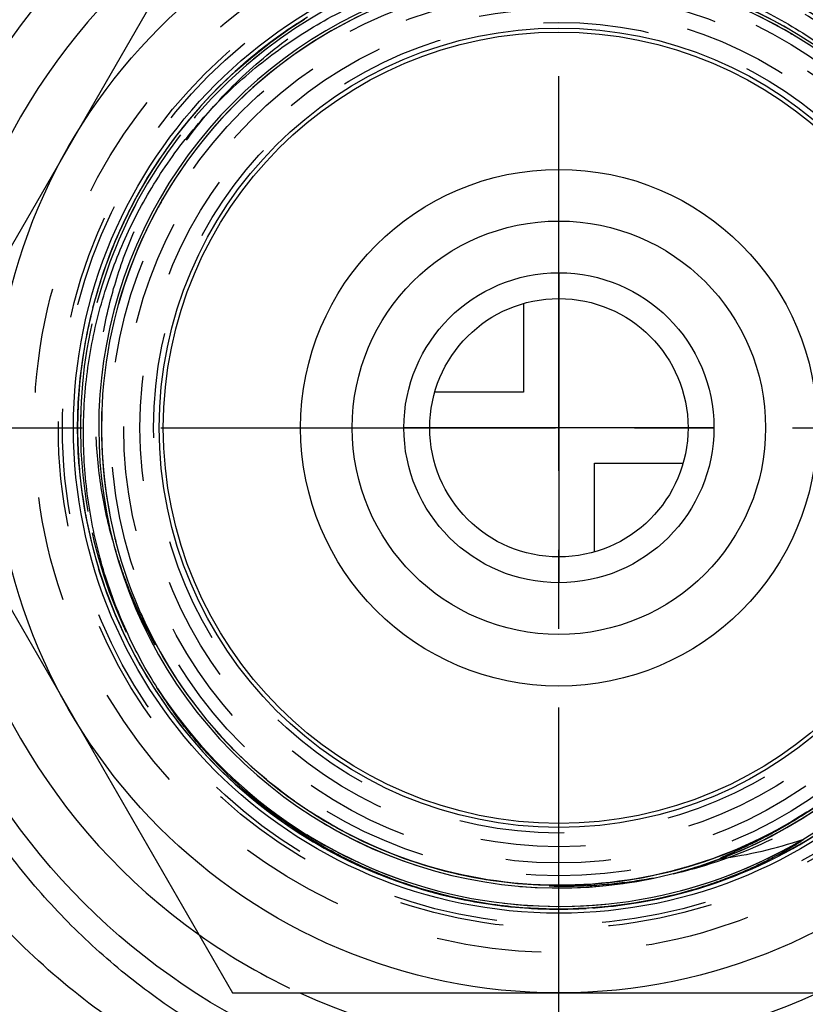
# Model space of a CAD drawing. Header units: millimetres. Extents: x 397 to 603, y 380 to 620.
# Tile 6 of 10: x 467 to 515, y 464 to 525. Entities that reach past the tile are written whole.
import ezdxf

# ---------------------------------------------------------------- set-up
doc = ezdxf.new("R2010")
doc.units = ezdxf.units.MM
doc.header["$LTSCALE"] = 65.185185
doc.linetypes.add('CENTER', pattern=[0.6, 0.375, -0.075, 0.075, -0.075])
doc.linetypes.add('HIDDEN', pattern=[0.2, 0.1, -0.1])
for name, color, linetype in [('ACHSEN_S', 7, 'CONTINUOUS'), ('FASEN', 7, 'CONTINUOUS'), ('FLAECHEN', 7, 'CONTINUOUS'), ('KONST.EL_MIT_GEO', 7, 'CONTINUOUS'), ('KURVEN', 7, 'CONTINUOUS')]:
    doc.layers.add(name, color=color, linetype=linetype)

msp = doc.modelspace()

# ---------------------------------------------------------------- linework, layer by layer
at = {"layer": 'ACHSEN_S', "color": 2, "linetype": 'CENTER'}
for p, q in [((500, 380), (500, 620)), ((397.134, 500), (602.866, 500))]:
    msp.add_line(p, q, dxfattribs=at)
at = {"layer": 'FASEN', "color": 7, "linetype": 'Continuous'}
msp.add_circle((500, 500), 41.605, dxfattribs=at)
for start, end in [(125.38435, 174.61552), (185.38448, 234.61565), (245.38443, 294.61557)]:
    msp.add_arc((500, 500), 38.5, start, end, dxfattribs=at)
at = {"layer": 'FASEN', "color": 8, "linetype": 'HIDDEN'}
msp.add_arc((500, 500), 38.5, 234.61565, 245.38443, dxfattribs=at)
at = {"layer": 'FLAECHEN', "color": 8, "linetype": 'HIDDEN'}
for radius in [29.805, 27.75, 26.95, 25.1]:
    msp.add_circle((500, 500), radius, dxfattribs=at)
at = {"layer": 'FLAECHEN', "color": 7, "linetype": 'Continuous'}
msp.add_circle((500, 500), 24.5, dxfattribs=at)
at = {"layer": 'KONST.EL_MIT_GEO', "color": 7, "linetype": 'Continuous'}
for p, q in [((479.793, 535), (459.585, 500)), ((459.585, 500), (479.793, 465)), ((484.882, 476.041), (484.864, 476.052)), ((485.008, 475.962), (484.986, 475.976)), ((514.959, 474.362), (514.936, 474.347)), ((514.975, 474.374), (514.959, 474.362)), ((514.991, 474.384), (514.975, 474.374)), ((515.005, 474.394), (514.991, 474.384)), ((515.017, 474.403), (515.005, 474.394)), ((515.029, 474.411), (515.017, 474.403)), ((515.039, 474.419), (515.029, 474.411)), ((515.049, 474.426), (515.039, 474.419)), ((515.057, 474.432), (515.049, 474.426)), ((515.063, 474.436), (515.057, 474.432)), ((515.068, 474.44), (515.063, 474.436)), ((515.073, 474.444), (515.068, 474.44)), ((515.077, 474.447), (515.073, 474.444)), ((515.081, 474.45), (515.077, 474.447)), ((515.085, 474.453), (515.081, 474.45)), ((515.089, 474.456), (515.085, 474.453)), ((515.092, 474.459), (515.089, 474.456)), ((515.095, 474.461), (515.092, 474.459)), ((515.097, 474.463), (515.095, 474.461)), ((515.1, 474.465), (515.097, 474.463)), ((515.102, 474.467), (515.1, 474.465)), ((515.104, 474.469), (515.102, 474.467)), ((515.106, 474.471), (515.104, 474.469)), ((515.108, 474.472), (515.106, 474.471)), ((515.11, 474.474), (515.109, 474.473)), ((515.111, 474.475), (515.11, 474.474)), ((515.112, 474.476), (515.112, 474.475)), ((515.114, 474.477), (515.113, 474.476)), ((515.115, 474.478), (515.114, 474.478)), ((515.116, 474.479), (515.116, 474.479)), ((515.118, 474.481), (515.117, 474.48)), ((513.987, 473.771), (513.892, 473.718)), ((514.072, 473.819), (513.987, 473.771)), ((514.174, 473.878), (514.072, 473.819)), ((514.265, 473.931), (514.174, 473.878)), ((514.346, 473.978), (514.265, 473.931)), ((514.419, 474.022), (514.346, 473.978)), ((514.488, 474.063), (514.419, 474.022)), ((514.552, 474.102), (514.488, 474.063)), ((514.612, 474.139), (514.552, 474.102)), ((514.667, 474.173), (514.612, 474.139)), ((514.716, 474.204), (514.667, 474.173)), ((514.759, 474.232), (514.716, 474.204)), ((514.806, 474.262), (514.759, 474.232)), ((514.846, 474.288), (514.806, 474.262)), ((514.881, 474.31), (514.846, 474.288)), ((514.91, 474.33), (514.881, 474.31)), ((514.936, 474.347), (514.91, 474.33)), ((512.85, 473.169), (512.732, 473.11)), ((512.964, 473.226), (512.85, 473.169)), ((513.073, 473.281), (512.964, 473.226)), ((513.177, 473.334), (513.073, 473.281)), ((513.277, 473.386), (513.177, 473.334)), ((513.419, 473.461), (513.277, 473.386)), ((513.551, 473.531), (513.419, 473.461)), ((513.675, 473.598), (513.551, 473.531)), ((513.789, 473.66), (513.675, 473.598)), ((513.892, 473.718), (513.789, 473.66)), ((511.585, 472.58), (511.405, 472.502)), ((511.755, 472.654), (511.585, 472.58)), ((511.915, 472.726), (511.755, 472.654)), ((512.067, 472.795), (511.915, 472.726)), ((512.211, 472.861), (512.067, 472.795)), ((512.349, 472.926), (512.211, 472.861)), ((512.482, 472.989), (512.349, 472.926)), ((512.61, 473.05), (512.482, 472.989)), ((512.732, 473.11), (512.61, 473.05)), ((511.213, 472.421), (511.008, 472.336)), ((511.405, 472.502), (511.213, 472.421)), ((479.793, 465), (520.207, 465))]:
    msp.add_line(p, q, dxfattribs=at)
at = {"layer": 'KONST.EL_MIT_GEO', "color": 8, "linetype": 'HIDDEN'}
for p, q in [((483.775, 525.007), (483.247, 524.656)), ((484.252, 525.31), (483.719, 524.97)), ((482.838, 524.373), (482.321, 524.001)), ((483.304, 524.694), (482.781, 524.333)), ((514.332, 524.438), (514.373, 524.413)), ((514.332, 524.438), (514.375, 524.412)), ((514.332, 524.438), (514.374, 524.413)), ((514.332, 524.438), (514.375, 524.412)), ((514.332, 524.438), (514.373, 524.413)), ((514.373, 524.413), (514.437, 524.375)), ((482.379, 524.043), (481.868, 523.66)), ((481.48, 523.358), (480.981, 522.953)), ((481.926, 523.705), (481.421, 523.311)), ((480.607, 522.639), (480.121, 522.213)), ((481.04, 523.002), (480.547, 522.587)), ((480.182, 522.267), (479.702, 521.831)), ((479.351, 521.499), (478.887, 521.043)), ((479.763, 521.887), (479.291, 521.441)), ((478.551, 520.701), (478.101, 520.224)), ((478.947, 521.104), (478.49, 520.637)), ((478.144, 520.27), (477.721, 519.804)), ((477.763, 519.852), (477.348, 519.377)), ((477.026, 518.994), (476.627, 518.501)), ((477.391, 519.427), (476.983, 518.942)), ((476.67, 518.555), (476.279, 518.053)), ((475.983, 517.657), (475.61, 517.138)), ((476.322, 518.109), (475.94, 517.599)), ((475.653, 517.198), (475.288, 516.671)), ((475.331, 516.733), (474.976, 516.197)), ((474.976, 516.197), (474.626, 515.644)), ((474.378, 515.234), (474.058, 514.683)), ((474.433, 515.327), (474.134, 514.816)), ((474.672, 515.718), (474.338, 515.166)), ((474.728, 515.809), (474.419, 515.303)), ((474.092, 514.744), (473.787, 514.194)), ((474.147, 514.839), (473.857, 514.322)), ((475.759, 514.662), (475.761, 514.665)), ((475.759, 514.662), (475.761, 514.665)), ((475.759, 514.662), (475.761, 514.665)), ((473.817, 514.248), (473.526, 513.7)), ((473.87, 514.346), (473.59, 513.824)), ((475.414, 514.075), (475.442, 514.125)), ((475.428, 514.101), (475.445, 514.13)), ((475.442, 514.125), (475.466, 514.165)), ((475.445, 514.13), (475.46, 514.155)), ((475.46, 514.155), (475.466, 514.165)), ((475.466, 514.165), (475.489, 514.206)), ((475.466, 514.165), (475.475, 514.181)), ((475.466, 514.165), (475.468, 514.169)), ((473.55, 513.747), (473.274, 513.202)), ((473.603, 513.848), (473.333, 513.321)), ((475.18, 513.658), (475.183, 513.664)), ((475.184, 513.666), (475.187, 513.672)), ((473.097, 512.837), (472.847, 512.3)), ((473.294, 513.242), (473.031, 512.699)), ((473.345, 513.345), (473.085, 512.812)), ((472.809, 512.216), (472.574, 511.68)), ((472.858, 512.325), (472.618, 511.782)), ((473.047, 512.731), (472.798, 512.191)), ((472.582, 511.697), (472.36, 511.164)), ((472.629, 511.808), (472.4, 511.261)), ((472.364, 511.173), (472.156, 510.644)), ((472.41, 511.286), (472.191, 510.736)), ((472.157, 510.645), (471.959, 510.114)), ((472.201, 510.761), (471.993, 510.206)), ((471.962, 510.12), (471.772, 509.579)), ((472.002, 510.232), (471.804, 509.673)), ((471.804, 509.673), (471.595, 509.04)), ((471.437, 508.529), (471.271, 507.953)), ((471.465, 508.623), (471.3, 508.054)), ((471.602, 509.063), (471.428, 508.498)), ((471.282, 507.992), (471.125, 507.405)), ((471.307, 508.08), (471.152, 507.508)), ((471.138, 507.453), (470.99, 506.854)), ((471.159, 507.535), (471.015, 506.96)), ((471.003, 506.911), (470.865, 506.301)), ((471.021, 506.986), (470.888, 506.409)), ((470.879, 506.366), (470.75, 505.746)), ((470.894, 506.436), (470.772, 505.856)), ((470.765, 505.82), (470.646, 505.188)), ((470.777, 505.882), (470.666, 505.3)), ((470.661, 505.271), (470.553, 504.629)), ((470.671, 505.327), (470.571, 504.743)), ((470.575, 504.77), (470.484, 504.168)), ((470.415, 503.651), (470.348, 503.059)), ((470.49, 504.211), (470.411, 503.614)), ((470.351, 503.089), (470.296, 502.499)), ((470.298, 502.526), (470.254, 501.935)), ((470.256, 501.962), (470.223, 501.37)), ((470.224, 501.398), (470.202, 500.805)), ((470.203, 500.833), (470.192, 500.24)), ((470.192, 500.272), (470.193, 499.675)), ((470.192, 499.713), (470.204, 499.109)), ((470.203, 499.155), (470.227, 498.545)), ((470.224, 498.597), (470.26, 497.98)), ((470.256, 498.039), (470.303, 497.416)), ((470.298, 497.482), (470.358, 496.854)), ((470.35, 496.926), (470.423, 496.292)), ((470.413, 496.371), (470.498, 495.732)), ((470.494, 495.759), (470.584, 495.173)), ((470.58, 495.2), (470.681, 494.616)), ((470.676, 494.643), (470.789, 494.061)), ((470.783, 494.088), (470.907, 493.508)), ((470.901, 493.535), (471.035, 492.957)), ((471.028, 492.984), (471.174, 492.409)), ((472.52, 493.112), (472.505, 493.173)), ((472.523, 493.101), (472.52, 493.112)), ((472.58, 492.876), (472.562, 492.947)), ((472.594, 492.824), (472.58, 492.876)), ((472.595, 492.82), (472.594, 492.824)), ((471.167, 492.436), (471.323, 491.864)), ((471.315, 491.89), (471.482, 491.322)), ((471.474, 491.348), (471.652, 490.782)), ((471.644, 490.808), (471.832, 490.246)), ((471.823, 490.272), (472.022, 489.714)), ((472.013, 489.739), (472.222, 489.185)), ((472.212, 489.211), (472.432, 488.66)), ((472.422, 488.685), (472.652, 488.139)), ((472.641, 488.164), (472.882, 487.623)), ((472.871, 487.648), (473.122, 487.111)), ((473.11, 487.135), (473.371, 486.603)), ((473.359, 486.628), (473.63, 486.101)), ((473.617, 486.125), (473.898, 485.603)), ((473.885, 485.627), (474.176, 485.111)), ((474.162, 485.134), (474.463, 484.623)), ((474.449, 484.647), (474.759, 484.142)), ((474.745, 484.165), (475.064, 483.666)), ((475.05, 483.689), (475.379, 483.196)), ((475.141, 483.861), (475.098, 483.927)), ((475.129, 483.88), (475.101, 483.923)), ((475.141, 483.861), (475.102, 483.921)), ((475.141, 483.861), (475.103, 483.919)), ((475.141, 483.861), (475.105, 483.917)), ((475.141, 483.861), (475.114, 483.902)), ((475.141, 483.861), (475.123, 483.889)), ((475.141, 483.861), (475.127, 483.883)), ((475.141, 483.861), (475.129, 483.88)), ((475.141, 483.861), (475.13, 483.878)), ((475.165, 483.824), (475.141, 483.861)), ((475.154, 483.84), (475.141, 483.861)), ((475.363, 483.219), (475.702, 482.732)), ((475.686, 482.754), (476.034, 482.274)), ((476.018, 482.296), (476.374, 481.823)), ((476.358, 481.845), (476.723, 481.378)), ((476.706, 481.4), (477.081, 480.94)), ((477.063, 480.961), (477.446, 480.509)), ((477.428, 480.53), (477.82, 480.085)), ((477.802, 480.105), (478.202, 479.668)), ((478.183, 479.688), (478.591, 479.258)), ((478.572, 479.277), (478.988, 478.856)), ((478.969, 478.875), (479.393, 478.461)), ((479.373, 478.48), (479.805, 478.074)), ((479.785, 478.092), (480.225, 477.695)), ((480.204, 477.713), (480.651, 477.324)), ((480.631, 477.342), (481.085, 476.961)), ((481.064, 476.978), (481.525, 476.606)), ((483.641, 476.87), (483.613, 476.89)), ((481.504, 476.623), (481.972, 476.26)), ((481.951, 476.277), (482.426, 475.923)), ((483.819, 476.745), (483.806, 476.754)), ((483.836, 476.734), (483.819, 476.745)), ((484.075, 476.57), (484.071, 476.572)), ((484.119, 476.54), (484.075, 476.57)), ((484.246, 476.454), (484.199, 476.486)), ((484.267, 476.44), (484.246, 476.454)), ((484.28, 476.432), (484.267, 476.44)), ((484.425, 476.335), (484.39, 476.358)), ((484.618, 476.21), (484.591, 476.227)), ((484.624, 476.206), (484.618, 476.21)), ((484.645, 476.192), (484.624, 476.206)), ((484.703, 476.155), (484.645, 476.192)), ((482.404, 475.939), (482.886, 475.594)), ((482.863, 475.609), (483.352, 475.273)), ((484.717, 476.146), (484.703, 476.155)), ((485.033, 475.947), (485.008, 475.962)), ((485.033, 475.947), (485.008, 475.962)), ((485.435, 475.701), (485.033, 475.947)), ((485.063, 475.928), (485.033, 475.947)), ((485.048, 475.937), (485.033, 475.947)), ((485.093, 475.909), (485.048, 475.937)), ((485.114, 475.896), (485.063, 475.928)), ((485.149, 475.874), (485.093, 475.909)), ((485.18, 475.855), (485.114, 475.896)), ((485.184, 475.853), (485.18, 475.855)), ((485.19, 475.849), (485.184, 475.853)), ((485.354, 475.75), (485.345, 475.755)), ((485.527, 475.646), (485.47, 475.68)), ((485.579, 475.615), (485.527, 475.646)), ((483.329, 475.289), (483.824, 474.962)), ((483.801, 474.977), (484.301, 474.66)), ((485.681, 475.555), (485.676, 475.558)), ((485.745, 475.518), (485.681, 475.555)), ((485.813, 475.478), (485.745, 475.518)), ((486.04, 475.348), (486.027, 475.355)), ((486.093, 475.318), (486.04, 475.348)), ((486.147, 475.287), (486.093, 475.318)), ((486.201, 475.257), (486.147, 475.287)), ((486.49, 475.099), (486.447, 475.122)), ((486.489, 475.098), (486.447, 475.121)), ((486.61, 475.033), (486.575, 475.052)), ((484.278, 474.674), (484.785, 474.367)), ((484.761, 474.381), (485.274, 474.083)), ((485.25, 474.096), (485.768, 473.808)), ((485.744, 473.821), (486.267, 473.543)), ((486.243, 473.555), (486.771, 473.287)), ((486.747, 473.299), (487.28, 473.041)), ((487.256, 473.053), (487.794, 472.805)), ((487.769, 472.816), (488.312, 472.578)), ((488.287, 472.589), (488.834, 472.361)), ((507.075, 472.568), (507.069, 472.566)), ((507.076, 472.568), (507.07, 472.566)), ((507.075, 472.568), (507.07, 472.566)), ((507.075, 472.568), (507.07, 472.566)), ((507.076, 472.568), (507.071, 472.567)), ((507.239, 472.611), (507.191, 472.598)), ((507.458, 472.669), (507.449, 472.667)), ((507.792, 472.763), (507.787, 472.761)), ((488.809, 472.372), (489.36, 472.154)), ((489.335, 472.164), (489.89, 471.958)), ((489.865, 471.967), (490.424, 471.771)), ((490.398, 471.78), (490.961, 471.594)), ((490.935, 471.603), (491.501, 471.428)), ((491.475, 471.436), (492.045, 471.272)), ((507.617, 471.181), (508.235, 471.351)), ((492.018, 471.279), (492.591, 471.126)), ((492.565, 471.133), (493.14, 470.991)), ((493.113, 470.997), (493.691, 470.866)), ((493.665, 470.872), (494.245, 470.752)), ((494.218, 470.757), (494.801, 470.648)), ((504.901, 470.597), (505.485, 470.7)), ((505.458, 470.695), (506.04, 470.809)), ((506.013, 470.804), (506.592, 470.929)), ((506.566, 470.923), (507.142, 471.059)), ((507.116, 471.053), (507.69, 471.2)), ((494.774, 470.653), (495.358, 470.555)), ((495.331, 470.559), (495.918, 470.472)), ((495.891, 470.476), (496.479, 470.4)), ((496.451, 470.403), (497.041, 470.338)), ((497.013, 470.341), (497.604, 470.287)), ((497.576, 470.29), (498.168, 470.247)), ((498.14, 470.249), (498.732, 470.218)), ((498.705, 470.219), (499.297, 470.199)), ((499.27, 470.2), (499.863, 470.191)), ((499.835, 470.191), (500.428, 470.194)), ((500.401, 470.194), (500.993, 470.208)), ((500.966, 470.207), (501.558, 470.232)), ((501.531, 470.23), (501.677, 470.238)), ((501.677, 470.238), (501.685, 470.239)), ((502.095, 470.265), (502.108, 470.266)), ((502.108, 470.266), (502.122, 470.267)), ((502.521, 470.298), (502.686, 470.312)), ((502.659, 470.31), (503.248, 470.369)), ((503.221, 470.366), (503.295, 470.375)), ((503.659, 470.418), (503.81, 470.435)), ((503.783, 470.432), (504.37, 470.513)), ((504.343, 470.509), (504.928, 470.601))]:
    msp.add_line(p, q, dxfattribs=at)
for points in [[(484.423, 525.415), (483.949, 525.119), (483.482, 524.814), (483.02, 524.5), (482.564, 524.177), (482.114, 523.846), (481.67, 523.507), (481.233, 523.16), (480.802, 522.804), (480.378, 522.44), (479.961, 522.069), (479.551, 521.689), (479.148, 521.302), (478.753, 520.908), (478.365, 520.506), (477.985, 520.097), (477.612, 519.681), (477.247, 519.258), (476.89, 518.829), (476.541, 518.392), (476.201, 517.949), (475.869, 517.5), (475.545, 517.045), (475.23, 516.584), (474.924, 516.117)], [(478.162, 520.29), (477.781, 519.872), (477.408, 519.447), (477.044, 519.015), (476.687, 518.577), (476.339, 518.131), (475.999, 517.679), (475.668, 517.221), (475.346, 516.756), (475.033, 516.286), (474.714, 515.786)], [(471.813, 509.699), (471.634, 509.163), (471.458, 508.597)], [(470.553, 504.629), (470.47, 504.068), (470.398, 503.505), (470.336, 502.941), (470.286, 502.377), (470.246, 501.811), (470.217, 501.245), (470.199, 500.678), (470.191, 500.111), (470.194, 499.544), (470.209, 498.977), (470.233, 498.41), (470.269, 497.844), (470.315, 497.279), (470.373, 496.715), (470.44, 496.152), (470.519, 495.59), (470.608, 495.03), (470.708, 494.472), (470.819, 493.916), (470.94, 493.362), (471.071, 492.81), (471.213, 492.261), (471.366, 491.715), (471.528, 491.172), (471.701, 490.632), (471.885, 490.095), (472.078, 489.562), (472.282, 489.033), (472.496, 488.507), (472.719, 487.986), (472.953, 487.469), (473.196, 486.957), (473.449, 486.449), (473.711, 485.947), (473.984, 485.449), (474.265, 484.957), (474.556, 484.47), (474.856, 483.989), (475.165, 483.514), (475.483, 483.044), (475.81, 482.581), (476.146, 482.124), (476.49, 481.673), (476.843, 481.229), (477.205, 480.792), (477.574, 480.362), (477.952, 479.939), (478.337, 479.523), (478.731, 479.115), (479.132, 478.714), (479.541, 478.321), (479.957, 477.935), (480.38, 477.558), (480.811, 477.189), (481.248, 476.828), (481.692, 476.476), (482.143, 476.131), (482.6, 475.796), (483.064, 475.469), (483.534, 475.152), (484.009, 474.843), (484.491, 474.543), (484.978, 474.253), (485.47, 473.972), (485.968, 473.7), (486.471, 473.438), (486.979, 473.185), (487.491, 472.943), (488.008, 472.709), (488.53, 472.486), (489.055, 472.273), (489.584, 472.07), (490.118, 471.877), (490.654, 471.694), (491.195, 471.521), (491.738, 471.359), (492.284, 471.207), (492.833, 471.065), (493.385, 470.934), (493.939, 470.814), (494.496, 470.704), (495.054, 470.604), (495.614, 470.515), (496.176, 470.437), (496.739, 470.37), (497.303, 470.313), (497.868, 470.267), (498.434, 470.232), (499.001, 470.208), (499.568, 470.194), (500.135, 470.191), (500.702, 470.199), (501.127, 470.212)], [(470.486, 495.817), (470.569, 495.265), (470.663, 494.714), (470.768, 494.166), (470.882, 493.619), (471.007, 493.075), (471.13, 492.579)], [(515.351, 476.19), (514.891, 475.899), (514.426, 475.618), (513.956, 475.346), (513.48, 475.083), (513, 474.829), (512.515, 474.584), (512.025, 474.349), (511.531, 474.123), (511.032, 473.906), (510.53, 473.699), (510.023, 473.502), (509.513, 473.315), (508.999, 473.137), (508.482, 472.97), (507.962, 472.812), (507.439, 472.664)], [(507.439, 472.664), (506.914, 472.527), (506.385, 472.399), (505.855, 472.282), (505.322, 472.174), (504.787, 472.077), (504.251, 471.991), (503.713, 471.914), (503.173, 471.848), (502.633, 471.793), (502.091, 471.747), (501.549, 471.712), (501.006, 471.688), (500.463, 471.674), (499.919, 471.67), (499.376, 471.677), (498.832, 471.694), (498.29, 471.722), (497.748, 471.76), (497.206, 471.808), (496.666, 471.867), (496.127, 471.936), (495.589, 472.015), (495.053, 472.105), (494.519, 472.205), (493.987, 472.315), (493.457, 472.436), (492.93, 472.566), (492.405, 472.707), (491.882, 472.858), (491.363, 473.019), (490.847, 473.189), (490.335, 473.37), (489.826, 473.56), (489.32, 473.76), (488.819, 473.97), (488.322, 474.189), (487.829, 474.418), (487.34, 474.656), (486.856, 474.903), (486.377, 475.16), (485.903, 475.426), (485.435, 475.701)], [(508.122, 471.319), (508.666, 471.478), (509.207, 471.648), (509.745, 471.829), (510.279, 472.019), (510.809, 472.22), (511.336, 472.43), (511.858, 472.651), (512.376, 472.882), (512.89, 473.122), (513.399, 473.372), (513.903, 473.632), (514.402, 473.901), (514.896, 474.18), (515.384, 474.468), (515.867, 474.765), (516.42, 475.121)], [(503.295, 470.375), (503.375, 470.383), (503.936, 470.452), (504.496, 470.532), (505.054, 470.623), (505.61, 470.724), (506.164, 470.835), (506.716, 470.957), (507.266, 471.09), (507.813, 471.233), (508.357, 471.386), (508.898, 471.55), (509.436, 471.724), (509.971, 471.908), (510.502, 472.102), (511.029, 472.306), (511.552, 472.521), (512.071, 472.745), (512.586, 472.978), (513.096, 473.222), (513.602, 473.475), (514.102, 473.738), (514.598, 474.01), (515.088, 474.292), (515.573, 474.582)], [(508.235, 471.351), (508.777, 471.512), (509.315, 471.684), (509.851, 471.866), (510.382, 472.058), (510.911, 472.259), (511.435, 472.471), (511.955, 472.693), (512.471, 472.925), (512.982, 473.166), (513.488, 473.417), (513.99, 473.678), (514.487, 473.948), (514.978, 474.227), (515.464, 474.516), (515.945, 474.814)], [(498.295, 470.24), (498.859, 470.213), (499.425, 470.197), (499.99, 470.191), (500.555, 470.196), (501.12, 470.212), (501.228, 470.216)], [(502.108, 470.266), (502.249, 470.276), (502.813, 470.324)]]:
    msp.add_lwpolyline(points, dxfattribs=at)
at = {"layer": 'KONST.EL_MIT_GEO', "color": 7, "linetype": 'Continuous'}
for points in [[(515.103, 474.498), (515.104, 474.499), (515.105, 474.499), (515.107, 474.5), (515.108, 474.5), (515.109, 474.5), (515.111, 474.501), (515.112, 474.501), (515.113, 474.501), (515.114, 474.502), (515.116, 474.502), (515.117, 474.502), (515.118, 474.503), (515.119, 474.503), (515.12, 474.503), (515.121, 474.503), (515.122, 474.503), (515.123, 474.504), (515.124, 474.504), (515.125, 474.504), (515.126, 474.504), (515.127, 474.504), (515.128, 474.504), (515.129, 474.504), (515.129, 474.504), (515.13, 474.503), (515.131, 474.503), (515.132, 474.503), (515.132, 474.502), (515.132, 474.502), (515.133, 474.501), (515.133, 474.501), (515.133, 474.5), (515.133, 474.499), (515.132, 474.499), (515.132, 474.498), (515.132, 474.497), (515.131, 474.496), (515.131, 474.496), (515.131, 474.495), (515.13, 474.494), (515.129, 474.493), (515.129, 474.493), (515.128, 474.492), (515.128, 474.491), (515.127, 474.49), (515.126, 474.489), (515.125, 474.489), (515.125, 474.488), (515.124, 474.487), (515.123, 474.486), (515.122, 474.485), (515.122, 474.485), (515.121, 474.484), (515.12, 474.483), (515.12, 474.483), (515.119, 474.482), (515.118, 474.481)], [(511.008, 472.336), (510.789, 472.248), (510.674, 472.202), (510.555, 472.156), (510.432, 472.108), (510.305, 472.06), (510.173, 472.011), (510.037, 471.96), (509.896, 471.909), (509.75, 471.857), (509.6, 471.804), (509.444, 471.751), (509.284, 471.696), (509.117, 471.641)], [(509.117, 471.641), (508.946, 471.586), (508.768, 471.529), (508.584, 471.472), (508.395, 471.415), (508.199, 471.357), (507.996, 471.298), (507.786, 471.24), (507.57, 471.181), (507.346, 471.122), (507.115, 471.063), (506.876, 471.005), (506.629, 470.947), (506.375, 470.889), (506.112, 470.832), (505.841, 470.775), (505.562, 470.72), (505.272, 470.666), (504.973, 470.613), (504.664, 470.562), (504.342, 470.512), (504.006, 470.464), (503.659, 470.418), (503.295, 470.375), (502.916, 470.335), (502.521, 470.298), (502.108, 470.266), (501.677, 470.238), (501.228, 470.216), (501.127, 470.212)]]:
    msp.add_lwpolyline(points, dxfattribs=at)
for radius in [35, 30.062, 24.75]:
    msp.add_circle((500, 500), radius, dxfattribs=at)
at = {"layer": 'KONST.EL_MIT_GEO', "color": 8, "linetype": 'HIDDEN'}
for radius in [32.5, 31, 30.75, 26.95, 25.95]:
    msp.add_circle((500, 500), radius, dxfattribs=at)
for centre, radius, start, end in [((500, 500), 29.638, 300.63487, 212.99361), ((500, 500), 29.638, 101.87246, 194.41558), ((500, 500), 28.501, 59.6104, 100.02632), ((499.996, 499.993), 28.338, 60.12635, 63.0871), ((500.005, 500.009), 28.319, 59.61041, 60.12614), ((499.998, 499.996), 28.334, 59.61044, 60.12281), ((500, 500), 28.33, 331.13462, 59.45441), ((500.007, 499.996), 28.338, 147.1619, 148.83293), ((499.997, 500.002), 28.326, 148.82411, 151.16452), ((499.998, 500.001), 28.327, 150.15052, 151.16441), ((499.992, 500.004), 28.321, 150.00003, 150.69686), ((499.987, 500.008), 28.315, 150, 150.17486), ((500, 500), 28.33, 151.15762, 193.94537), ((500, 500), 28.33, 151.16416, 284.45317), ((500.002, 499.999), 28.332, 150.69684, 151.1765), ((500, 500), 28.501, 238.92749, 18.22978), ((500, 500), 28.501, 284.8052, 18.3202), ((500, 500), 28.501, 290.56656, 18.32021), ((504.681, 502.039), 33.549, 195.5944, 195.79875), ((499.988, 499.997), 28.317, 194.09454, 194.41558), ((500, 500), 29.638, 212.99362, 238.52913), ((500, 500), 29.638, 212.99362, 280.48094), ((500.001, 499.998), 28.328, 284.46421, 319.14662), ((500.23, 500.368), 28.764, 234.78037, 235.18203), ((500.232, 500.372), 28.769, 235.25321, 235.44956), ((500.235, 500.376), 28.773, 235.44957, 235.82265), ((500.237, 500.379), 28.777, 235.93686, 236.1292), ((500.238, 500.38), 28.778, 236.32244, 236.58644), ((500.237, 500.379), 28.777, 236.66916, 237.06517), ((500.234, 500.374), 28.772, 237.36363, 237.54572), ((500.233, 500.372), 28.769, 237.54572, 237.70957), ((499.999, 499.999), 28.329, 238.38591, 239.14449), ((500.233, 500.374), 28.77, 238.47738, 238.67593), ((500.234, 500.376), 28.773, 238.67593, 238.8366), ((500.235, 500.378), 28.776, 238.85772, 239.12845), ((500.003, 500.005), 28.336, 239.14447, 239.40046), ((500.004, 500.007), 28.338, 239.40047, 240.26348), ((500.237, 500.381), 28.778, 239.37977, 239.60433), ((500.236, 500.38), 28.777, 239.92098, 240.23035), ((500.003, 500.006), 28.337, 240.26349, 240.47703), ((500.235, 500.378), 28.775, 240.23035, 240.41205), ((500.23, 500.369), 28.765, 240.81017, 241.3691), ((500.231, 500.371), 28.767, 241.46483, 241.65848), ((500, 500), 29.638, 284.80521, 300.02573), ((500.001, 499.997), 28.326, 283.63771, 284.8051), ((500, 500.001), 28.331, 284.80531, 285.057), ((499.998, 500.008), 28.509, 284.8057, 288.35578)]:
    msp.add_arc(centre, radius, start, end, dxfattribs=at)
at = {"layer": 'KONST.EL_MIT_GEO', "color": 7, "linetype": 'Continuous'}
for centre, radius, start, end in [((500, 500), 28.501, 18.32021, 290.56656), ((500, 500), 28.33, 59.45441, 318.5583), ((500, 500), 28.33, 330, 150), ((500, 500), 29.638, 212.99361, 300.63487), ((500, 500), 28.33, 284.80519, 318.96998), ((500.23, 500.368), 28.764, 237.75268, 237.99578), ((506.172, 501.398), 28.344, 277.78597, 288.36524)]:
    msp.add_arc(centre, radius, start, end, dxfattribs=at)
for points, knots in [([(459.091, 522.257), (460.187, 524.142), (462.65, 527.75), (467.07, 532.57), (472.12, 536.722), (475.842, 538.999), (477.774, 540.005)], [0, 0, 0, 0, 0.250691, 0.500195, 0.749587, 1, 1, 1, 1]), ([(463.628, 523.033), (464.479, 524.402), (466.33, 527.042), (469.525, 530.663), (473.099, 533.903), (475.709, 535.785), (477.063, 536.65)], [0, 0, 0, 0, 0.25083, 0.500546, 0.749967, 1, 1, 1, 1]), ([(474.651, 514.635), (475.356, 515.824), (476.936, 518.105), (479.765, 521.154), (482.998, 523.772), (486.57, 525.904), (490.409, 527.507), (494.437, 528.546), (498.572, 529), (502.73, 528.859), (506.824, 528.123), (510.771, 526.808), (514.489, 524.94), (517.898, 522.557), (520.929, 519.707), (523.517, 516.449), (525.606, 512.852), (526.637, 510.275), (527.056, 508.959)], [0, 0, 0, 0, 0.062501, 0.125002, 0.187503, 0.250004, 0.312505, 0.375005, 0.437506, 0.500006, 0.562506, 0.625005, 0.687505, 0.750004, 0.812503, 0.875002, 0.937501, 1, 1, 1, 1]), ([(475.141, 483.861), (474.42, 485), (473.131, 487.38), (471.704, 491.178), (470.809, 495.135), (470.464, 499.178), (470.676, 503.231), (471.442, 507.216), (472.748, 511.057), (473.964, 513.475), (474.651, 514.635)], [0, 0, 0, 0, 0.125001, 0.250002, 0.375002, 0.500002, 0.625002, 0.750002, 0.875001, 1, 1, 1, 1]), ([(501.127, 470.212), (499.849, 470.164), (497.282, 470.235), (493.482, 470.84), (489.791, 471.933), (486.274, 473.496), (482.99, 475.503), (479.994, 477.92), (477.339, 480.706), (475.826, 482.78), (475.141, 483.861)], [0, 0, 0, 0, 0.124997, 0.249999, 0.375, 0.500001, 0.625002, 0.750002, 0.875002, 1, 1, 1, 1]), ([(521.371, 481.403), (520.985, 480.959), (520.185, 480.094), (518.908, 478.874), (517.784, 477.924), (516.851, 477.206), (516.136, 476.688), (515.405, 476.193), (514.66, 475.72), (513.901, 475.268), (513.258, 474.911), (512.738, 474.636), (512.345, 474.436), (511.949, 474.24), (511.551, 474.05), (511.217, 473.895), (510.949, 473.774), (510.748, 473.683), (510.547, 473.593), (510.395, 473.526), (510.295, 473.48), (510.245, 473.458), (510.195, 473.434), (510.153, 473.415), (510.12, 473.399), (510.095, 473.387), (510.071, 473.375), (510.046, 473.362), (510.026, 473.351), (510.01, 473.342), (510.001, 473.336), (509.993, 473.331), (509.988, 473.326), (509.984, 473.322), (509.983, 473.318), (509.986, 473.315), (509.992, 473.314), (510.001, 473.314), (510.008, 473.315), (510.012, 473.316)], [0, 0, 0, 0, 0.12502, 0.250036, 0.375051, 0.437565, 0.500078, 0.562592, 0.625104, 0.687617, 0.750129, 0.781385, 0.812641, 0.843897, 0.875153, 0.906407, 0.922034, 0.937661, 0.953286, 0.968909, 0.972815, 0.97672, 0.980624, 0.984528, 0.986479, 0.98843, 0.99038, 0.99233, 0.994277, 0.995249, 0.996218, 0.996701, 0.99718, 0.997649, 0.997873, 0.998078, 0.998557, 0.999034, 1, 1, 1, 1]), ([(477.774, 459.995), (475.842, 461.001), (472.12, 463.278), (467.07, 467.43), (462.65, 472.25), (460.187, 475.858), (459.091, 477.743)], [0, 0, 0, 0, 0.250413, 0.499805, 0.749309, 1, 1, 1, 1]), ([(477.063, 463.35), (475.709, 464.215), (473.099, 466.097), (469.525, 469.337), (466.33, 472.958), (464.479, 475.598), (463.628, 476.967)], [0, 0, 0, 0, 0.250033, 0.499454, 0.74917, 1, 1, 1, 1])]:
    msp.add_open_spline(points, degree=3, knots=knots, dxfattribs=at)
at = {"layer": 'KONST.EL_MIT_GEO', "color": 8, "linetype": 'HIDDEN'}
for points, knots in [([(478.427, 519.675), (479.43, 520.829), (481.621, 522.984), (485.368, 525.66), (489.486, 527.721), (492.414, 528.654), (493.902, 529.004)], [0, 0, 0, 0, 0.249997, 0.499996, 0.749997, 1, 1, 1, 1]), ([(472.367, 493.021), (472.048, 494.163), (471.553, 496.489), (471.25, 500.043), (471.389, 503.606), (471.967, 507.126), (472.974, 510.547), (474.393, 513.819), (476.202, 516.892), (477.649, 518.779), (478.427, 519.675)], [0, 0, 0, 0, 0.124998, 0.249997, 0.374997, 0.499996, 0.624997, 0.749997, 0.874998, 1, 1, 1, 1]), ([(528.729, 507.286), (529.163, 505.386), (529.656, 501.49), (529.227, 495.623), (527.645, 489.954), (524.965, 484.715), (521.29, 480.117), (516.766, 476.352), (511.576, 473.579), (507.807, 472.47), (505.891, 472.115)], [0, 0, 0, 0, 0.125007, 0.250012, 0.375015, 0.500016, 0.625015, 0.750012, 0.875007, 1, 1, 1, 1]), ([(483.613, 476.89), (482.258, 477.848), (479.71, 480.005), (476.507, 483.846), (474.422, 487.459), (473.139, 490.524), (472.626, 492.106), (472.4, 492.905)], [0, 0, 0, 0, 0.249936, 0.499875, 0.74982, 0.874908, 1, 1, 1, 1]), ([(505.891, 472.115), (505.077, 471.964), (503.435, 471.723), (500.128, 471.513), (495.976, 471.774), (491.125, 472.932), (488.067, 474.25), (486.61, 475.033)], [0, 0, 0, 0, 0.125091, 0.250178, 0.500124, 0.750064, 1, 1, 1, 1])]:
    msp.add_open_spline(points, degree=3, knots=knots, dxfattribs=at)
at = {"layer": 'KURVEN', "color": 40, "linetype": 'Continuous'}
for p, q in [((500, 509.6), (500, 490.4)), ((497.8, 507.692), (497.8, 502.2)), ((497.8, 502.2), (492.308, 502.2)), ((509.6, 500), (490.4, 500)), ((502.2, 497.8), (507.692, 497.8)), ((502.2, 492.308), (502.2, 497.8))]:
    msp.add_line(p, q, dxfattribs=at)
for radius in [16, 12.8, 9.6, 8]:
    msp.add_circle((500, 500), radius, dxfattribs=at)

doc.saveas('drawing.dxf')
